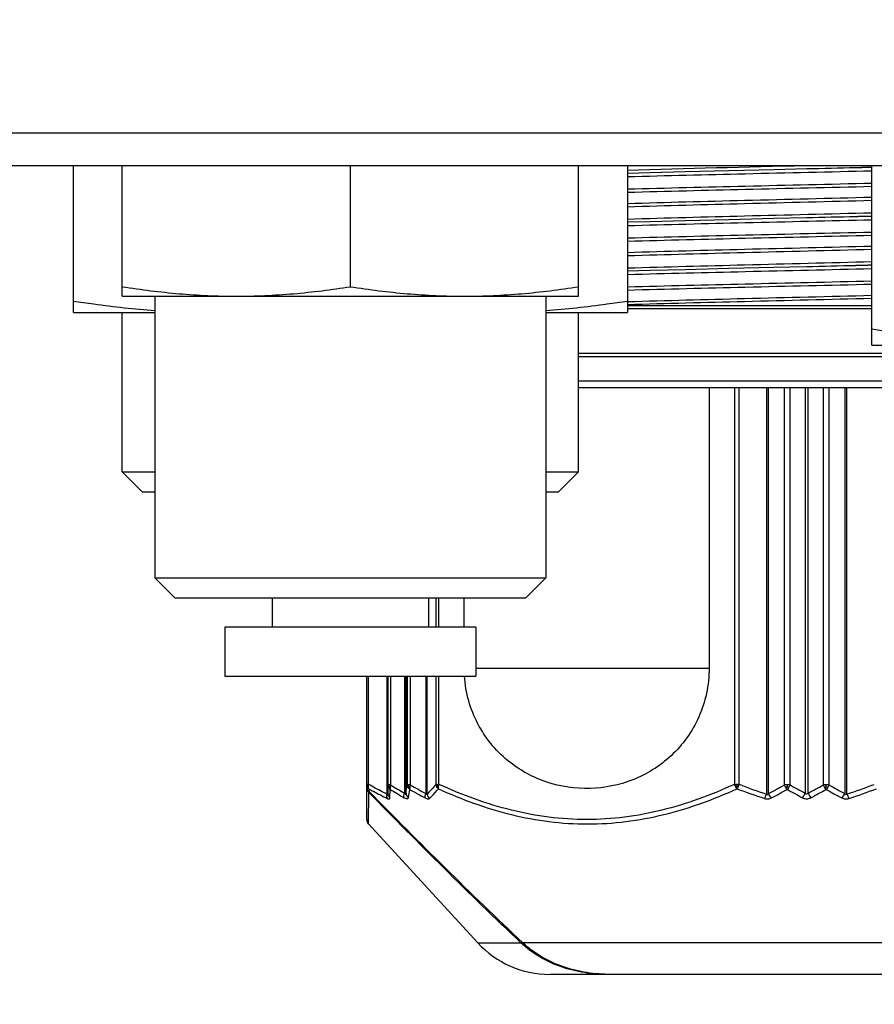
# Model space of a CAD drawing. Header units: millimetres. Extents: x 16 to 3344, y 34 to 2360.
# Tile 49 of 101: x 2016 to 2042, y 1476 to 1506. Entities that reach past the tile are written whole.
import ezdxf

# ---------------------------------------------------------------- set-up
doc = ezdxf.new("R2010")
doc.units = ezdxf.units.MM
doc.header["$LTSCALE"] = 185.02
doc.header["$PDMODE"] = 3
doc.header["$PDSIZE"] = 0.3
doc.linetypes.add('CENTER', pattern=[0.6, 0.375, -0.075, 0.075, -0.075])
doc.layers.get('0').update_dxf_attribs({"linetype": 'CONTINUOUS'})
doc.layers.get('Defpoints').update_dxf_attribs({"linetype": 'CONTINUOUS'})
for name, color, linetype in [('BASE_ASM_PBL28', 7, 'CONTINUOUS'), ('BOX_PBL29', 7, 'CONTINUOUS'), ('DEFAULT_1', 7, 'CENTER'), ('new_view_7_VBL27', 7, 'CONTINUOUS'), ('TOP_ASM_PBL30', 7, 'CONTINUOUS')]:
    doc.layers.add(name, color=color, linetype=linetype)
doc.styles.get("Standard").update_dxf_attribs({"font": 'malgun.ttf'})
doc.dimstyles.new('DIMSTYLE_4', dxfattribs={"dimtxt": 16, "dimasz": 6, "dimexe": 1, "dimexo": 0.5, "dimgap": 4, "dimtad": 1, "dimdec": 1, "dimdsep": 46, "dimtxsty": 'Standard', "dimblk": '_FILLED', "dimblk1": '_FILLED', "dimblk2": '_FILLED', "dimcen": 0.09, "dimclrt": 134, "dimazin": 2, "dimtp": 0.5, "dimtm": 0.5, "dimtfac": 1, "dimtdec": 65535, "dimtofl": 0, "dimtmove": 0, "dimatfit": 3, "dimldrblk": '_FILLED', "dimfxl": 1, "dimtolj": 1, "dimarcsym": 0})
doc.dimstyles.new('DIMSTYLE_5', dxfattribs={"dimtxt": 16, "dimasz": 6, "dimexe": 1, "dimexo": 0.5, "dimtad": 1, "dimdsep": 46, "dimtxsty": 'Standard', "dimblk": '_FILLED', "dimblk1": '_FILLED', "dimblk2": '_FILLED', "dimcen": 0.09, "dimclrt": 134, "dimazin": 2, "dimtp": 0.5, "dimtm": 0.5, "dimtfac": 1, "dimtofl": 0, "dimtmove": 0, "dimatfit": 1, "dimldrblk": '_FILLED', "dimfxl": 1, "dimtolj": 1, "dimarcsym": 0})
doc.dimstyles.new('DIMSTYLE_6', dxfattribs={"dimtxt": 16, "dimasz": 6, "dimexe": 1, "dimexo": 0.5, "dimtad": 1, "dimdsep": 46, "dimtxsty": 'Standard', "dimblk": '_FILLED', "dimblk1": '_FILLED', "dimblk2": '_FILLED', "dimcen": 0.09, "dimclrt": 134, "dimazin": 2, "dimtp": 0.8, "dimtm": 0.8, "dimtfac": 1, "dimtofl": 0, "dimtmove": 0, "dimatfit": 1, "dimldrblk": '_FILLED', "dimfxl": 1, "dimtolj": 1, "dimarcsym": 0})

# ---------------------------------------------------------------- blocks, each defined once
blk = doc.blocks.new('_FILLED')
at = {"color": 0, "linetype": 'ByBlock'}
blk.add_solid([(0, 0), (-1, 0.2), (-1, -0.2)], dxfattribs=at)
blk = doc.blocks.new('*D7')
at = {"color": 0, "lineweight": -2, "transparency": 16777216}
for p, q in [((2040, 2041.91), (2040, 2096.329)), ((1809.422, 1310.611), (1778.209, 1266.034))]:
    blk.add_line(p, q, dxfattribs=at)
blk.add_arc((2040, 1639.91), 455.419, 90.75486, 234.24514, dxfattribs=at)
at = {"layer": 'Defpoints', "color": 0, "transparency": 16777216}
for p in [(2040, 2041.41), (2040, 2036.856), (1699.791, 1942.671), (1812.321, 1314.751), (1809.709, 1311.02)]:
    blk.add_point(p, dxfattribs=at)
at = {"color": 0, "lineweight": -2, "transparency": 16777216, "xscale": 6, "yscale": 6, "zscale": 6}
for p, rotation in [((2040, 2095.329), 0.3774296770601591), ((1778.782, 1266.853), 324.6225703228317)]:
    blk.add_blockref('_FILLED', p, dxfattribs=dict(at, rotation=rotation))
at = {"color": 134, "transparency": 16777216, "insert": (1581.499, 1784.475), "char_height": 16, "width": 47.46667, "attachment_point": 2, "rotation": 72.5, "line_spacing_factor": 0.9}
blk.add_mtext('\\A1;145°', dxfattribs=at)
blk = doc.blocks.new('*D8')
at = {"color": 0, "lineweight": -2, "transparency": 16777216}
for p, q in [((2154.625, 1476.08), (2154.805, 1476.08)), ((2154.715, 1475.99), (2154.715, 1476.17)), ((2357.616, 1440.481), (2463.182, 1421.959))]:
    blk.add_line(p, q, dxfattribs=at)
at = {"layer": 'Defpoints', "color": 0, "transparency": 16777216}
for p in [(1957.724, 1510.641), (2351.706, 1441.518)]:
    blk.add_point(p, dxfattribs=at)
at = {"color": 0, "lineweight": -2, "transparency": 16777216, "xscale": 6, "yscale": 6, "zscale": 6, "rotation": 170.048795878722}
blk.add_blockref('_FILLED', (2351.706, 1441.518), dxfattribs=at)
at = {"color": 134, "transparency": 16777216, "insert": (2460.544, 1443.918), "char_height": 16, "width": 79.52593, "attachment_point": 1, "line_spacing_factor": 0.9}
blk.add_mtext('\\A1;3-%%c400', dxfattribs=at)
blk = doc.blocks.new('*D10')
at = {"color": 0, "lineweight": -2, "transparency": 16777216}
for p, q in [((2366.983, 1880.572), (2439.637, 1934.047)), ((2439.637, 1934.047), (2492.251, 1934.047)), ((2039.91, 1639.91), (2040.09, 1639.91)), ((2040, 1639.82), (2040, 1640))]:
    blk.add_line(p, q, dxfattribs=at)
at = {"layer": 'Defpoints', "color": 0, "transparency": 16777216}
for p in [(2362.15, 1877.016), (1717.85, 1402.804)]:
    blk.add_point(p, dxfattribs=at)
at = {"color": 0, "lineweight": -2, "transparency": 16777216, "xscale": 6, "yscale": 6, "zscale": 6, "rotation": 216.3534432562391}
blk.add_blockref('_FILLED', (2362.15, 1877.016), dxfattribs=at)
at = {"color": 134, "transparency": 16777216, "insert": (2437.19, 1956.005), "char_height": 16, "width": 58.13333, "attachment_point": 1, "line_spacing_factor": 0.9}
blk.add_mtext('\\A1;%%c800', dxfattribs=at)
blk = doc.blocks.new('BASE_ASM_PBL28', base_point=(2057.579, 1625.937))
at = {"layer": 'BASE_ASM_PBL28', "color": 7}
for p, q in [((2053.855, 1545.523), (2052.776, 1545.496)), ((2055.192, 1545.556), (2053.855, 1545.523)), ((2056.575, 1545.589), (2055.192, 1545.556)), ((2057.579, 1545.612), (2056.575, 1545.589)), ((2052.776, 1545.496), (2052.079, 1545.477)), ((2052.776, 1543.996), (2052.079, 1543.977)), ((2053.855, 1544.023), (2052.776, 1543.996)), ((2055.192, 1544.056), (2053.855, 1544.023)), ((2056.575, 1544.089), (2055.192, 1544.056)), ((2057.579, 1544.112), (2056.575, 1544.089)), ((2052.776, 1542.496), (2052.079, 1542.477)), ((2053.855, 1542.523), (2052.776, 1542.496)), ((2055.192, 1542.556), (2053.855, 1542.523)), ((2056.575, 1542.589), (2055.192, 1542.556)), ((2057.579, 1542.612), (2056.575, 1542.589)), ((2059.579, 1541.411), (2052.079, 1541.411)), ((2059.579, 1541.322), (2052.079, 1541.322)), ((2050.579, 1539.961), (2061.579, 1539.961)), ((2061.579, 1539.851), (2050.579, 1539.851)), ((2050.579, 1539.111), (2061.579, 1539.111)), ((2050.579, 1538.911), (2061.579, 1538.911)), ((2054.585, 1538.911), (2054.585, 1530.298)), ((2055.362, 1538.911), (2055.362, 1526.74)), ((2055.503, 1526.74), (2055.503, 1538.911)), ((2056.342, 1538.911), (2056.342, 1526.442)), ((2056.411, 1526.459), (2056.412, 1538.911)), ((2056.888, 1538.911), (2056.888, 1526.72)), ((2057.073, 1526.72), (2057.073, 1538.911)), ((2057.535, 1538.911), (2057.535, 1526.466)), ((2057.622, 1526.466), (2057.622, 1538.911)), ((2058.085, 1538.911), (2058.085, 1526.72)), ((2058.269, 1526.72), (2058.269, 1538.911)), ((2058.746, 1538.911), (2058.746, 1526.459)), ((2058.815, 1526.442), (2058.815, 1538.911)), ((2046.205, 1532.461), (2046.205, 1531.561)), ((2046.295, 1531.561), (2046.295, 1532.461)), ((2047.073, 1531.561), (2047.073, 1532.461)), ((2047.429, 1530.298), (2054.585, 1530.298)), ((2044.079, 1525.661), (2044.079, 1530.061)), ((2044.13, 1526.74), (2044.13, 1530.061)), ((2044.7, 1530.061), (2044.7, 1526.442)), ((2044.726, 1526.459), (2044.726, 1530.061)), ((2044.731, 1530.061), (2044.731, 1526.72)), ((2044.818, 1526.72), (2044.818, 1530.061)), ((2045.242, 1530.061), (2045.242, 1526.466)), ((2045.285, 1526.466), (2045.285, 1530.061)), ((2045.324, 1530.061), (2045.324, 1526.72)), ((2045.422, 1526.72), (2045.422, 1530.061)), ((2045.893, 1530.061), (2045.893, 1526.459)), ((2045.937, 1526.442), (2045.937, 1530.061)), ((2046.205, 1530.061), (2046.205, 1526.74)), ((2046.295, 1526.74), (2046.295, 1530.061)), ((2044.13, 1526.74), (2044.092, 1526.74)), ((2044.132, 1525.525), (2044.141, 1526.493)), ((2044.132, 1525.525), (2044.141, 1526.493)), ((2044.731, 1526.72), (2044.726, 1526.459)), ((2044.755, 1526.72), (2044.731, 1526.72)), ((2044.818, 1526.72), (2044.755, 1526.72)), ((2044.793, 1526.323), (2044.801, 1526.584)), ((2045.422, 1526.72), (2045.354, 1526.72)), ((2055.462, 1526.74), (2055.503, 1526.74)), ((2056.98, 1526.72), (2056.888, 1526.72)), ((2056.98, 1526.72), (2056.986, 1526.72)), ((2057.073, 1526.72), (2056.986, 1526.72)), ((2058.171, 1526.72), (2058.085, 1526.72)), ((2058.171, 1526.72), (2058.178, 1526.72)), ((2058.269, 1526.72), (2058.178, 1526.72)), ((2047.486, 1521.88), (2044.132, 1525.525)), ((2047.486, 1521.88), (2048.811, 1521.88)), ((2067.672, 1521.88), (2048.869, 1521.88)), ((2065.464, 1520.911), (2049.694, 1520.911))]:
    blk.add_line(p, q, dxfattribs=at)
blk.add_lwpolyline([(2044.079, 1525.661), (2044.079, 1525.644), (2044.082, 1525.627), (2044.086, 1525.61), (2044.091, 1525.592), (2044.099, 1525.575), (2044.107, 1525.558), (2044.117, 1525.543), (2044.128, 1525.53), (2044.132, 1525.525)], dxfattribs=at)
for centre, radius, start, end in [((2082.961, 482.938), 1063.078, 91.370266, 91.664654), ((2046.198, 1526.55), 2.057, 178.4705, 180.5157), ((2054.084, 1541.675), 17.718, 238.4012, 240.0044), ((2054.151, 1541.814), 17.747, 238.2706, 239.8648), ((2018.139, 1530.799), 27.489, 350.9302, 351.4655), ((2016.861, 1531.151), 28.901, 350.3986, 350.9085), ((2054.279, 1542.137), 17.909, 240.2755, 242.0063), ((2054.348, 1542.264), 17.925, 240.1351, 241.8565), ((2055.446, 1520.486), 6.254, 89.8521, 90.1426), ((2056.411, 1526.733), 0.98, 179.6188, 182.6081), ((2061.449, 1542.355), 16.857, 249.1184, 252.1699), ((2061.481, 1542.254), 16.625, 248.9287, 251.996), ((2047.905, 1542.547), 18.199, 297.8663, 299.577), ((2047.995, 1542.582), 18.348, 297.6093, 299.32), ((2057.284, 1526.887), 0.43, 202.9173, 214.2512), ((2062.577, 1526.673), 5.597, 179.5185, 180.0479), ((2066.753, 1544.031), 19.997, 240.7448, 242.2694), ((2056.627, 1526.921), 0.489, 325.6619, 335.7168), ((2066.844, 1543.99), 19.843, 240.4989, 242.0231), ((2048.313, 1543.99), 19.843, 297.9767, 299.501), ((2048.405, 1544.03), 19.996, 297.7315, 299.2558), ((2058.53, 1526.921), 0.489, 204.2826, 214.3391), ((2067.163, 1542.583), 18.35, 240.6801, 242.3907), ((2052.581, 1526.673), 5.597, 359.9522, 0.4816), ((2057.873, 1526.887), 0.431, 325.7537, 337.0741), ((2067.252, 1542.547), 18.199, 240.423, 242.1337), ((2053.677, 1542.253), 16.625, 288.0028, 291.0703), ((2053.708, 1542.354), 16.857, 287.8299, 290.8816), ((2049.694, 1523.911), 3, 222.6188, 270)]:
    blk.add_arc(centre, radius, start, end, dxfattribs=at)
for points, knots in [([(2052.078, 1545.378), (2053.283, 1545.411), (2055.784, 1545.471), (2058.284, 1545.528), (2059.579, 1545.558)], [0, 0, 0, 0, 0.48215, 1, 1, 1, 1]), ([(2059.579, 1545.662), (2059.414, 1545.657), (2058.747, 1545.641), (2058.08, 1545.624), (2057.579, 1545.612)], [0, 0, 0, 0, 0.247634, 1, 1, 1, 1]), ([(2059.579, 1545.659), (2059.414, 1545.655), (2058.747, 1545.639), (2058.08, 1545.624), (2057.579, 1545.612)], [0, 0, 0, 0, 0.247893, 1, 1, 1, 1]), ([(2059.579, 1545.169), (2058.284, 1545.139), (2055.784, 1545.082), (2053.283, 1545.022), (2052.078, 1544.989)], [0, 0, 0, 0, 0.517851, 1, 1, 1, 1]), ([(2052.078, 1544.9), (2053.284, 1544.933), (2055.784, 1544.994), (2058.284, 1545.051), (2059.579, 1545.081)], [0, 0, 0, 0, 0.482134, 1, 1, 1, 1]), ([(2059.579, 1544.739), (2058.277, 1544.706), (2055.777, 1544.646), (2053.276, 1544.581), (2052.078, 1544.545)], [0, 0, 0, 0, 0.520798, 1, 1, 1, 1]), ([(2052.079, 1544.456), (2053.276, 1544.492), (2055.776, 1544.557), (2058.276, 1544.618), (2059.579, 1544.651)], [0, 0, 0, 0, 0.478874, 1, 1, 1, 1]), ([(2052.078, 1543.878), (2053.283, 1543.911), (2055.784, 1543.971), (2058.284, 1544.028), (2059.579, 1544.058)], [0, 0, 0, 0, 0.48215, 1, 1, 1, 1]), ([(2059.579, 1544.262), (2058.276, 1544.229), (2055.776, 1544.168), (2053.276, 1544.103), (2052.079, 1544.066)], [0, 0, 0, 0, 0.521127, 1, 1, 1, 1]), ([(2059.579, 1544.162), (2059.414, 1544.157), (2058.747, 1544.141), (2058.08, 1544.124), (2057.579, 1544.112)], [0, 0, 0, 0, 0.247634, 1, 1, 1, 1]), ([(2059.579, 1544.159), (2059.414, 1544.155), (2058.747, 1544.139), (2058.08, 1544.124), (2057.579, 1544.112)], [0, 0, 0, 0, 0.247893, 1, 1, 1, 1]), ([(2059.579, 1543.669), (2058.284, 1543.639), (2055.784, 1543.582), (2053.283, 1543.522), (2052.078, 1543.489)], [0, 0, 0, 0, 0.517851, 1, 1, 1, 1]), ([(2052.078, 1543.4), (2053.284, 1543.433), (2055.784, 1543.494), (2058.284, 1543.551), (2059.579, 1543.581)], [0, 0, 0, 0, 0.482134, 1, 1, 1, 1]), ([(2059.579, 1543.239), (2058.277, 1543.206), (2055.777, 1543.146), (2053.276, 1543.081), (2052.078, 1543.045)], [0, 0, 0, 0, 0.520798, 1, 1, 1, 1]), ([(2052.079, 1542.956), (2053.276, 1542.992), (2055.776, 1543.057), (2058.276, 1543.118), (2059.579, 1543.151)], [0, 0, 0, 0, 0.478874, 1, 1, 1, 1]), ([(2052.078, 1542.378), (2053.283, 1542.411), (2055.784, 1542.471), (2058.284, 1542.528), (2059.579, 1542.558)], [0, 0, 0, 0, 0.48215, 1, 1, 1, 1]), ([(2059.579, 1542.762), (2058.276, 1542.729), (2055.776, 1542.668), (2053.276, 1542.603), (2052.079, 1542.566)], [0, 0, 0, 0, 0.521127, 1, 1, 1, 1]), ([(2059.579, 1542.662), (2059.414, 1542.657), (2058.747, 1542.641), (2058.08, 1542.624), (2057.579, 1542.612)], [0, 0, 0, 0, 0.247634, 1, 1, 1, 1]), ([(2059.579, 1542.659), (2059.414, 1542.655), (2058.747, 1542.639), (2058.08, 1542.624), (2057.579, 1542.612)], [0, 0, 0, 0, 0.247893, 1, 1, 1, 1]), ([(2059.579, 1542.169), (2058.284, 1542.139), (2055.784, 1542.082), (2053.283, 1542.022), (2052.078, 1541.989)], [0, 0, 0, 0, 0.517851, 1, 1, 1, 1]), ([(2052.078, 1541.9), (2053.284, 1541.933), (2055.784, 1541.994), (2058.284, 1542.051), (2059.579, 1542.081)], [0, 0, 0, 0, 0.482134, 1, 1, 1, 1]), ([(2052.079, 1541.544), (2053.277, 1541.58), (2055.777, 1541.645), (2058.277, 1541.706), (2059.579, 1541.739)], [0, 0, 0, 0, 0.479206, 1, 1, 1, 1]), ([(2052.079, 1541.456), (2053.276, 1541.492), (2055.776, 1541.557), (2058.276, 1541.618), (2059.579, 1541.651)], [0, 0, 0, 0, 0.478874, 1, 1, 1, 1]), ([(2054.585, 1530.298), (2054.585, 1530.04), (2054.531, 1529.528), (2054.294, 1528.801), (2053.922, 1528.153), (2053.441, 1527.606), (2052.878, 1527.175), (2052.06, 1526.762), (2050.934, 1526.534), (2049.799, 1526.702), (2048.964, 1527.067), (2048.381, 1527.462), (2047.872, 1527.974), (2047.464, 1528.593), (2047.183, 1529.299), (2047.097, 1529.805), (2047.08, 1530.061)], [0, 0, 0, 0, 0.067469, 0.134019, 0.199014, 0.262215, 0.323732, 0.383891, 0.501373, 0.618596, 0.678421, 0.739482, 0.802144, 0.866598, 0.932723, 1, 1, 1, 1]), ([(2044.092, 1526.74), (2044.09, 1526.74), (2044.087, 1526.74), (2044.082, 1526.74), (2044.08, 1526.74), (2044.079, 1526.74), (2044.079, 1526.74)], [0, 0, 0, 0, 0.434723, 0.747839, 0.936803, 1, 1, 1, 1]), ([(2044.141, 1526.531), (2044.121, 1526.551), (2044.089, 1526.601), (2044.079, 1526.658), (2044.079, 1526.687)], [0, 0, 0, 0, 0.49982, 1, 1, 1, 1]), ([(2044.079, 1526.648), (2044.079, 1526.634), (2044.085, 1526.578), (2044.111, 1526.523), (2044.141, 1526.493)], [0, 0, 0, 0, 0.252215, 1, 1, 1, 1]), ([(2044.098, 1526.689), (2044.098, 1526.687), (2044.096, 1526.68), (2044.095, 1526.672), (2044.095, 1526.666)], [0, 0, 0, 0, 0.273812, 1, 1, 1, 1]), ([(2044.098, 1526.689), (2044.1, 1526.687), (2044.108, 1526.678), (2044.116, 1526.671), (2044.124, 1526.666)], [0, 0, 0, 0, 0.239186, 1, 1, 1, 1]), ([(2044.13, 1526.74), (2044.128, 1526.734), (2044.123, 1526.709), (2044.122, 1526.684), (2044.124, 1526.666)], [0, 0, 0, 0, 0.26065, 1, 1, 1, 1]), ([(2044.124, 1526.666), (2044.124, 1526.66), (2044.127, 1526.639), (2044.134, 1526.618), (2044.142, 1526.605)], [0, 0, 0, 0, 0.265878, 1, 1, 1, 1]), ([(2044.7, 1526.442), (2044.652, 1526.465), (2044.459, 1526.559), (2044.27, 1526.661), (2044.13, 1526.74)], [0, 0, 0, 0, 0.248325, 1, 1, 1, 1]), ([(2048.869, 1521.88), (2048.063, 1522.636), (2046.476, 1524.176), (2044.917, 1525.743), (2044.141, 1526.531)], [0, 0, 0, 0, 0.499995, 1, 1, 1, 1]), ([(2048.811, 1521.88), (2048.016, 1522.631), (2046.449, 1524.159), (2044.907, 1525.712), (2044.141, 1526.493)], [0, 0, 0, 0, 0.499996, 1, 1, 1, 1]), ([(2044.142, 1526.605), (2044.189, 1526.578), (2044.378, 1526.474), (2044.57, 1526.376), (2044.716, 1526.307)], [0, 0, 0, 0, 0.251636, 1, 1, 1, 1]), ([(2044.749, 1526.645), (2044.75, 1526.647), (2044.752, 1526.655), (2044.757, 1526.662), (2044.761, 1526.668)], [0, 0, 0, 0, 0.205014, 1, 1, 1, 1]), ([(2044.801, 1526.584), (2044.795, 1526.588), (2044.775, 1526.606), (2044.759, 1526.627), (2044.749, 1526.645)], [0, 0, 0, 0, 0.254956, 1, 1, 1, 1]), ([(2044.755, 1526.72), (2044.755, 1526.715), (2044.755, 1526.697), (2044.758, 1526.68), (2044.761, 1526.668)], [0, 0, 0, 0, 0.277761, 1, 1, 1, 1]), ([(2044.761, 1526.668), (2044.763, 1526.666), (2044.775, 1526.657), (2044.787, 1526.65), (2044.797, 1526.645)], [0, 0, 0, 0, 0.232849, 1, 1, 1, 1]), ([(2044.797, 1526.645), (2044.797, 1526.639), (2044.795, 1526.619), (2044.796, 1526.598), (2044.801, 1526.584)], [0, 0, 0, 0, 0.27935, 1, 1, 1, 1]), ([(2044.818, 1526.72), (2044.815, 1526.713), (2044.806, 1526.689), (2044.8, 1526.664), (2044.797, 1526.645)], [0, 0, 0, 0, 0.265284, 1, 1, 1, 1]), ([(2045.354, 1526.72), (2045.35, 1526.72), (2045.34, 1526.72), (2045.33, 1526.72), (2045.324, 1526.72)], [0, 0, 0, 0, 0.386031, 1, 1, 1, 1]), ([(2045.345, 1526.645), (2045.342, 1526.651), (2045.331, 1526.674), (2045.325, 1526.7), (2045.324, 1526.72)], [0, 0, 0, 0, 0.254317, 1, 1, 1, 1]), ([(2045.345, 1526.645), (2045.346, 1526.647), (2045.349, 1526.655), (2045.355, 1526.662), (2045.36, 1526.668)], [0, 0, 0, 0, 0.203991, 1, 1, 1, 1]), ([(2045.399, 1526.584), (2045.394, 1526.588), (2045.373, 1526.606), (2045.355, 1526.627), (2045.345, 1526.645)], [0, 0, 0, 0, 0.255222, 1, 1, 1, 1]), ([(2045.354, 1526.72), (2045.354, 1526.715), (2045.354, 1526.697), (2045.357, 1526.68), (2045.36, 1526.668)], [0, 0, 0, 0, 0.277709, 1, 1, 1, 1]), ([(2045.36, 1526.668), (2045.363, 1526.666), (2045.375, 1526.657), (2045.389, 1526.65), (2045.4, 1526.645)], [0, 0, 0, 0, 0.233814, 1, 1, 1, 1]), ([(2045.4, 1526.645), (2045.399, 1526.639), (2045.396, 1526.619), (2045.396, 1526.599), (2045.399, 1526.584)], [0, 0, 0, 0, 0.280689, 1, 1, 1, 1]), ([(2045.422, 1526.72), (2045.419, 1526.713), (2045.41, 1526.689), (2045.403, 1526.664), (2045.4, 1526.645)], [0, 0, 0, 0, 0.264549, 1, 1, 1, 1]), ([(2046.205, 1526.74), (2046.183, 1526.714), (2046.097, 1526.612), (2046.007, 1526.513), (2045.937, 1526.442)], [0, 0, 0, 0, 0.257096, 1, 1, 1, 1]), ([(2046.007, 1526.307), (2046.03, 1526.33), (2046.124, 1526.426), (2046.214, 1526.527), (2046.28, 1526.605)], [0, 0, 0, 0, 0.242979, 1, 1, 1, 1]), ([(2046.24, 1526.74), (2046.236, 1526.74), (2046.225, 1526.74), (2046.213, 1526.74), (2046.205, 1526.74)], [0, 0, 0, 0, 0.311715, 1, 1, 1, 1]), ([(2046.229, 1526.666), (2046.226, 1526.672), (2046.214, 1526.695), (2046.207, 1526.721), (2046.205, 1526.74)], [0, 0, 0, 0, 0.254039, 1, 1, 1, 1]), ([(2046.229, 1526.666), (2046.23, 1526.668), (2046.235, 1526.676), (2046.241, 1526.683), (2046.245, 1526.689)], [0, 0, 0, 0, 0.217093, 1, 1, 1, 1]), ([(2046.24, 1526.74), (2046.244, 1526.74), (2046.262, 1526.74), (2046.281, 1526.74), (2046.295, 1526.74)], [0, 0, 0, 0, 0.219782, 1, 1, 1, 1]), ([(2046.245, 1526.689), (2046.248, 1526.687), (2046.259, 1526.678), (2046.27, 1526.671), (2046.28, 1526.665)], [0, 0, 0, 0, 0.240885, 1, 1, 1, 1]), ([(2046.28, 1526.604), (2046.279, 1526.609), (2046.277, 1526.629), (2046.278, 1526.65), (2046.28, 1526.666)], [0, 0, 0, 0, 0.219497, 1, 1, 1, 1]), ([(2046.28, 1526.666), (2046.281, 1526.672), (2046.284, 1526.697), (2046.29, 1526.721), (2046.295, 1526.74)], [0, 0, 0, 0, 0.236102, 1, 1, 1, 1]), ([(2046.28, 1526.604), (2047, 1526.276), (2048.123, 1525.865), (2049.677, 1525.575), (2050.856, 1525.5), (2052.035, 1525.575), (2053.592, 1525.866), (2054.718, 1526.276), (2055.441, 1526.604)], [0, 0, 0, 0, 0.250789, 0.375323, 0.499496, 0.623742, 0.748491, 1, 1, 1, 1]), ([(2055.362, 1526.74), (2054.648, 1526.412), (2053.535, 1526.002), (2051.995, 1525.71), (2050.829, 1525.636), (2049.662, 1525.71), (2048.122, 1526.001), (2047.01, 1526.412), (2046.295, 1526.74)], [0, 0, 0, 0, 0.251404, 0.375948, 0.499987, 0.624032, 0.748583, 1, 1, 1, 1]), ([(2055.362, 1526.74), (2055.373, 1526.74), (2055.396, 1526.74), (2055.419, 1526.74), (2055.431, 1526.74)], [0, 0, 0, 0, 0.483766, 1, 1, 1, 1]), ([(2055.432, 1526.689), (2055.429, 1526.687), (2055.416, 1526.679), (2055.404, 1526.671), (2055.394, 1526.665)], [0, 0, 0, 0, 0.258625, 1, 1, 1, 1]), ([(2055.395, 1526.666), (2055.398, 1526.66), (2055.411, 1526.638), (2055.427, 1526.618), (2055.441, 1526.604)], [0, 0, 0, 0, 0.259844, 1, 1, 1, 1]), ([(2055.473, 1526.666), (2055.471, 1526.66), (2055.461, 1526.639), (2055.45, 1526.619), (2055.441, 1526.605)], [0, 0, 0, 0, 0.269947, 1, 1, 1, 1]), ([(2055.503, 1526.74), (2055.501, 1526.734), (2055.492, 1526.709), (2055.482, 1526.684), (2055.473, 1526.666)], [0, 0, 0, 0, 0.253584, 1, 1, 1, 1]), ([(2056.929, 1526.645), (2056.933, 1526.647), (2056.95, 1526.654), (2056.967, 1526.662), (2056.979, 1526.668)], [0, 0, 0, 0, 0.240624, 1, 1, 1, 1]), ([(2056.98, 1526.584), (2056.976, 1526.588), (2056.957, 1526.607), (2056.94, 1526.628), (2056.929, 1526.645)], [0, 0, 0, 0, 0.236238, 1, 1, 1, 1]), ([(2056.979, 1526.668), (2056.984, 1526.666), (2057.001, 1526.658), (2057.018, 1526.65), (2057.031, 1526.645)], [0, 0, 0, 0, 0.255523, 1, 1, 1, 1]), ([(2057.031, 1526.645), (2057.027, 1526.639), (2057.011, 1526.618), (2056.994, 1526.598), (2056.98, 1526.584)], [0, 0, 0, 0, 0.264269, 1, 1, 1, 1]), ([(2058.127, 1526.645), (2058.131, 1526.647), (2058.148, 1526.654), (2058.165, 1526.662), (2058.178, 1526.668)], [0, 0, 0, 0, 0.242742, 1, 1, 1, 1]), ([(2058.177, 1526.584), (2058.173, 1526.588), (2058.154, 1526.607), (2058.138, 1526.628), (2058.127, 1526.645)], [0, 0, 0, 0, 0.233799, 1, 1, 1, 1]), ([(2058.229, 1526.645), (2058.225, 1526.639), (2058.209, 1526.618), (2058.192, 1526.598), (2058.177, 1526.584)], [0, 0, 0, 0, 0.262047, 1, 1, 1, 1]), ([(2058.178, 1526.668), (2058.182, 1526.666), (2058.199, 1526.658), (2058.216, 1526.65), (2058.229, 1526.645)], [0, 0, 0, 0, 0.257431, 1, 1, 1, 1]), ([(2044.716, 1526.307), (2044.71, 1526.316), (2044.692, 1526.359), (2044.693, 1526.408), (2044.7, 1526.442)], [0, 0, 0, 0, 0.228789, 1, 1, 1, 1]), ([(2044.726, 1526.459), (2044.725, 1526.453), (2044.725, 1526.445), (2044.723, 1526.436), (2044.721, 1526.43), (2044.716, 1526.428), (2044.71, 1526.431), (2044.705, 1526.436), (2044.702, 1526.44), (2044.7, 1526.442)], [0, 0, 0, 0, 0.300454, 0.429783, 0.531557, 0.610446, 0.709245, 0.841546, 1, 1, 1, 1]), ([(2044.716, 1526.307), (2044.726, 1526.302), (2044.744, 1526.295), (2044.771, 1526.291), (2044.791, 1526.303), (2044.793, 1526.316), (2044.793, 1526.323)], [0, 0, 0, 0, 0.354648, 0.607947, 0.793331, 1, 1, 1, 1]), ([(2044.726, 1526.459), (2044.726, 1526.433), (2044.738, 1526.381), (2044.772, 1526.34), (2044.793, 1526.323)], [0, 0, 0, 0, 0.491972, 1, 1, 1, 1]), ([(2045.226, 1526.33), (2045.22, 1526.35), (2045.22, 1526.397), (2045.232, 1526.442), (2045.242, 1526.466)], [0, 0, 0, 0, 0.44376, 1, 1, 1, 1]), ([(2045.357, 1526.33), (2045.356, 1526.322), (2045.348, 1526.302), (2045.32, 1526.296), (2045.297, 1526.3), (2045.266, 1526.309), (2045.242, 1526.321), (2045.226, 1526.33)], [0, 0, 0, 0, 0.175711, 0.36471, 0.490674, 0.639597, 1, 1, 1, 1]), ([(2045.242, 1526.466), (2045.246, 1526.458), (2045.253, 1526.448), (2045.263, 1526.437), (2045.271, 1526.432), (2045.279, 1526.436), (2045.282, 1526.445), (2045.284, 1526.455), (2045.285, 1526.462), (2045.285, 1526.466)], [0, 0, 0, 0, 0.313505, 0.447991, 0.54854, 0.630605, 0.735421, 0.861962, 1, 1, 1, 1]), ([(2045.285, 1526.466), (2045.286, 1526.44), (2045.301, 1526.388), (2045.336, 1526.347), (2045.357, 1526.33)], [0, 0, 0, 0, 0.489459, 1, 1, 1, 1]), ([(2045.873, 1526.323), (2045.868, 1526.343), (2045.87, 1526.39), (2045.883, 1526.435), (2045.893, 1526.459)], [0, 0, 0, 0, 0.443085, 1, 1, 1, 1]), ([(2045.873, 1526.323), (2045.887, 1526.316), (2045.913, 1526.303), (2045.951, 1526.293), (2045.983, 1526.292), (2046.001, 1526.301), (2046.007, 1526.307)], [0, 0, 0, 0, 0.329344, 0.606745, 0.825897, 1, 1, 1, 1]), ([(2045.937, 1526.442), (2045.936, 1526.438), (2045.933, 1526.431), (2045.924, 1526.428), (2045.917, 1526.431), (2045.91, 1526.436), (2045.902, 1526.445), (2045.896, 1526.453), (2045.893, 1526.459)], [0, 0, 0, 0, 0.215176, 0.30635, 0.412556, 0.540718, 0.685057, 1, 1, 1, 1]), ([(2045.937, 1526.442), (2045.939, 1526.417), (2045.955, 1526.366), (2045.987, 1526.325), (2046.007, 1526.307)], [0, 0, 0, 0, 0.494258, 1, 1, 1, 1]), ([(2056.288, 1526.307), (2056.293, 1526.317), (2056.314, 1526.36), (2056.331, 1526.406), (2056.342, 1526.442)], [0, 0, 0, 0, 0.220755, 1, 1, 1, 1]), ([(2056.288, 1526.307), (2056.323, 1526.296), (2056.396, 1526.287), (2056.468, 1526.306), (2056.499, 1526.323)], [0, 0, 0, 0, 0.512795, 1, 1, 1, 1]), ([(2056.362, 1526.43), (2056.367, 1526.429), (2056.378, 1526.428), (2056.392, 1526.435), (2056.403, 1526.446), (2056.409, 1526.454), (2056.412, 1526.459)], [0, 0, 0, 0, 0.255951, 0.505056, 0.753161, 1, 1, 1, 1]), ([(2056.499, 1526.323), (2056.48, 1526.342), (2056.447, 1526.385), (2056.422, 1526.433), (2056.411, 1526.459)], [0, 0, 0, 0, 0.483941, 1, 1, 1, 1]), ([(2057.448, 1526.33), (2057.466, 1526.349), (2057.499, 1526.392), (2057.524, 1526.44), (2057.535, 1526.466)], [0, 0, 0, 0, 0.479831, 1, 1, 1, 1]), ([(2057.448, 1526.33), (2057.457, 1526.325), (2057.498, 1526.306), (2057.544, 1526.297), (2057.579, 1526.298)], [0, 0, 0, 0, 0.241811, 1, 1, 1, 1]), ([(2057.622, 1526.466), (2057.612, 1526.451), (2057.592, 1526.429), (2057.564, 1526.436), (2057.549, 1526.447), (2057.541, 1526.458), (2057.535, 1526.466)], [0, 0, 0, 0, 0.492264, 0.620472, 0.748, 1, 1, 1, 1]), ([(2057.579, 1526.298), (2057.59, 1526.298), (2057.636, 1526.3), (2057.68, 1526.315), (2057.71, 1526.33)], [0, 0, 0, 0, 0.257951, 1, 1, 1, 1]), ([(2057.622, 1526.466), (2057.633, 1526.44), (2057.659, 1526.392), (2057.692, 1526.349), (2057.71, 1526.33)], [0, 0, 0, 0, 0.520175, 1, 1, 1, 1]), ([(2058.659, 1526.323), (2058.677, 1526.342), (2058.711, 1526.385), (2058.736, 1526.433), (2058.746, 1526.459)], [0, 0, 0, 0, 0.483947, 1, 1, 1, 1]), ([(2058.659, 1526.323), (2058.69, 1526.306), (2058.761, 1526.287), (2058.835, 1526.295), (2058.87, 1526.307)], [0, 0, 0, 0, 0.487248, 1, 1, 1, 1]), ([(2058.815, 1526.442), (2058.811, 1526.437), (2058.798, 1526.428), (2058.776, 1526.429), (2058.758, 1526.441), (2058.749, 1526.453), (2058.746, 1526.459)], [0, 0, 0, 0, 0.253198, 0.50518, 0.753412, 1, 1, 1, 1]), ([(2058.815, 1526.442), (2058.819, 1526.43), (2058.835, 1526.384), (2058.853, 1526.338), (2058.87, 1526.307)], [0, 0, 0, 0, 0.270052, 1, 1, 1, 1]), ([(2051.481, 1520.911), (2051.239, 1520.911), (2050.754, 1520.946), (2050.044, 1521.119), (2049.38, 1521.422), (2048.987, 1521.714), (2048.811, 1521.88)], [0, 0, 0, 0, 0.250125, 0.500176, 0.750137, 1, 1, 1, 1]), ([(2051.565, 1520.911), (2051.321, 1520.911), (2050.831, 1520.946), (2050.115, 1521.118), (2049.444, 1521.42), (2049.047, 1521.713), (2048.869, 1521.88)], [0, 0, 0, 0, 0.25013, 0.500183, 0.750144, 1, 1, 1, 1])]:
    blk.add_open_spline(points, degree=3, knots=knots, dxfattribs=at)
for points in [[(2044.079, 1526.74), (2044.079, 1526.715), (2044.084, 1526.689), (2044.095, 1526.666)], [(2044.092, 1526.74), (2044.092, 1526.723), (2044.094, 1526.706), (2044.098, 1526.689)], [(2044.095, 1526.666), (2044.106, 1526.643), (2044.122, 1526.621), (2044.142, 1526.605)], [(2044.749, 1526.645), (2044.738, 1526.668), (2044.731, 1526.694), (2044.731, 1526.72)], [(2046.28, 1526.605), (2046.259, 1526.622), (2046.242, 1526.643), (2046.229, 1526.666)], [(2046.24, 1526.74), (2046.24, 1526.723), (2046.242, 1526.706), (2046.245, 1526.689)], [(2055.362, 1526.74), (2055.37, 1526.714), (2055.381, 1526.689), (2055.395, 1526.666)], [(2055.432, 1526.689), (2055.445, 1526.681), (2055.459, 1526.673), (2055.473, 1526.666)], [(2056.362, 1526.43), (2056.355, 1526.432), (2056.348, 1526.437), (2056.342, 1526.442)]]:
    blk.add_open_spline(points, degree=3, dxfattribs=at)
blk = doc.blocks.new('BOX_PBL29', base_point=(2057.579, 1706.011))
at = {"layer": 'BOX_PBL29', "color": 7}
for p, q in [((2090.579, 1546.711), (2024.579, 1546.711)), ((2090.579, 1545.711), (2024.579, 1545.711)), ((2035.079, 1541.211), (2035.079, 1545.711)), ((2036.579, 1541.711), (2036.579, 1545.711)), ((2043.579, 1542.001), (2043.579, 1545.711)), ((2050.579, 1541.711), (2050.579, 1545.711)), ((2052.079, 1545.711), (2052.079, 1541.211)), ((2059.579, 1540.211), (2059.579, 1545.711)), ((2036.579, 1541.711), (2050.579, 1541.711)), ((2037.579, 1541.711), (2037.579, 1533.075)), ((2049.579, 1541.711), (2049.579, 1533.075)), ((2035.079, 1541.211), (2037.579, 1541.211)), ((2036.579, 1536.325), (2036.579, 1541.211)), ((2049.579, 1541.211), (2052.079, 1541.211)), ((2050.579, 1536.325), (2050.579, 1541.211)), ((2059.579, 1540.211), (2083.579, 1540.211)), ((2036.579, 1536.325), (2037.579, 1536.325)), ((2037.192, 1535.711), (2036.579, 1536.325)), ((2049.579, 1536.325), (2050.579, 1536.325)), ((2049.965, 1535.711), (2050.579, 1536.325)), ((2037.192, 1535.711), (2037.579, 1535.711)), ((2049.579, 1535.711), (2049.965, 1535.711)), ((2037.579, 1533.075), (2049.579, 1533.075)), ((2038.192, 1532.461), (2037.579, 1533.075)), ((2048.965, 1532.461), (2049.579, 1533.075)), ((2038.192, 1532.461), (2048.965, 1532.461)), ((2041.179, 1532.461), (2041.179, 1531.561)), ((2045.979, 1532.461), (2045.979, 1531.561)), ((2047.429, 1531.561), (2039.729, 1531.561)), ((2039.729, 1531.561), (2039.729, 1530.061)), ((2047.429, 1531.561), (2047.429, 1530.061)), ((2039.729, 1530.061), (2047.429, 1530.061))]:
    blk.add_line(p, q, dxfattribs=at)
for points, knots in [([(2036.579, 1542.001), (2037.158, 1541.912), (2038.321, 1541.765), (2039.493, 1541.711), (2040.079, 1541.711)], [0, 0, 0, 0, 0.500421, 1, 1, 1, 1]), ([(2040.079, 1541.711), (2040.664, 1541.711), (2041.836, 1541.765), (2042.999, 1541.912), (2043.579, 1542.001)], [0, 0, 0, 0, 0.499579, 1, 1, 1, 1]), ([(2043.579, 1542.001), (2044.158, 1541.912), (2045.321, 1541.765), (2046.493, 1541.711), (2047.079, 1541.711)], [0, 0, 0, 0, 0.500421, 1, 1, 1, 1]), ([(2047.079, 1541.711), (2047.664, 1541.711), (2048.836, 1541.765), (2049.999, 1541.912), (2050.579, 1542.001)], [0, 0, 0, 0, 0.499579, 1, 1, 1, 1]), ([(2035.079, 1541.563), (2035.286, 1541.531), (2036.116, 1541.41), (2036.951, 1541.319), (2037.579, 1541.275)], [0, 0, 0, 0, 0.250254, 1, 1, 1, 1]), ([(2049.579, 1541.275), (2050.206, 1541.319), (2051.041, 1541.41), (2051.871, 1541.531), (2052.079, 1541.563)], [0, 0, 0, 0, 0.749746, 1, 1, 1, 1]), ([(2059.579, 1540.709), (2060.572, 1540.555), (2062.566, 1540.303), (2064.575, 1540.211), (2065.579, 1540.211)], [0, 0, 0, 0, 0.500421, 1, 1, 1, 1])]:
    blk.add_open_spline(points, degree=3, knots=knots, dxfattribs=at)
blk = doc.blocks.new('NEW_VIEW_7_VBL27', base_point=(2057.579, 1822.561))
at = {"layer": 'BASE_ASM_PBL28'}
blk.add_blockref('BASE_ASM_PBL28', (2057.579, 1625.937), dxfattribs=at)
at = {"layer": 'BOX_PBL29'}
blk.add_blockref('BOX_PBL29', (2057.579, 1706.011), dxfattribs=at)
blk = doc.blocks.new('rotated_0440C')
at = {"layer": 'TOP_ASM_PBL30', "color": 7}
blk.add_open_spline([(4044.962, 1493.517), (4045.231, 1492.954), (4045.756, 1491.821), (4046.527, 1490.114), (4047.293, 1488.404), (4048.306, 1486.122), (4049.542, 1483.255), (4050.989, 1479.799), (4052.395, 1476.326), (4054.216, 1471.675), (4055.958, 1466.993), (4057.619, 1462.282), (4058.824, 1458.735), (4059.989, 1455.174), (4061.114, 1451.601), (4062.194, 1448.014), (4063.236, 1444.415), (4064.3, 1440.823), (4065.384, 1437.237), (4066.488, 1433.657), (4067.986, 1428.892), (4069.909, 1422.952), (4072.295, 1415.849), (4074.763, 1408.775), (4077.306, 1401.732), (4079.913, 1394.731), (4082.136, 1388.938), (4083.936, 1384.342), (4084.843, 1382.061), (4085.296, 1380.924)], degree=3, knots=[0, 0, 0, 0, 0.01565, 0.031301, 0.046951, 0.062601, 0.093902, 0.125202, 0.156503, 0.187803, 0.250403, 0.281704, 0.313005, 0.344305, 0.375606, 0.406906, 0.438207, 0.469508, 0.500808, 0.532109, 0.563409, 0.62601, 0.688611, 0.751212, 0.813801, 0.876285, 0.938463, 0.969339, 1, 1, 1, 1], dxfattribs=at)

msp = doc.modelspace()

# ---------------------------------------------------------------- linework, layer by layer
at = {"color": 7}
msp.add_arc((2040, 1639.91), 400, 305, 235, dxfattribs=at)
at = {"layer": 'DEFAULT_1', "color": 1}
msp.add_circle((2040, 1639.91), 200, dxfattribs=at)
for centre, start, end in [((2154.715, 1476.08), 160, 235), ((1925.285, 1476.08), 305, 20)]:
    msp.add_arc(centre, 200, start, end, dxfattribs=at)

# ---------------------------------------------------------------- block references
msp.add_blockref('rotated_0440C', (-2056.98, 11.84))
at = {"layer": 'new_view_7_VBL27'}
msp.add_blockref('NEW_VIEW_7_VBL27', (2040, 1778.26), dxfattribs=at)

# ---------------------------------------------------------------- dimensions: what is measured, and where the dimension line sits
at = {"color": 134}
dim = msp.add_angular_dim_2l(base=(1699.791, 1942.671), line1=((2040, 2036.856), (2040, 2041.41)), line2=((1812.321, 1314.751), (1809.709, 1311.02)), dimstyle='DIMSTYLE_4', dxfattribs=at)
dim.commit()
dim.dimension.update_dxf_attribs({"geometry": '*D7', "text_midpoint": (1605.659, 1776.857), "dimtype": 162})
for p1, p2, text, dimstyle, picture, middle in [((1717.85, 1402.804), (2362.15, 1877.016), '%%c<>', 'DIMSTYLE_6', '*D10', (2466.256, 1934.047)), ((1957.724, 1510.641), (2351.706, 1441.518), '3-%%c<>', 'DIMSTYLE_5', '*D8', (2500.307, 1421.959))]:
    dim = msp.add_diameter_dim_2p(p1=p1, p2=p2, text=text, dimstyle=dimstyle, override={"dimtih": 1, "dimtoh": 1, "dimpost": '<>'}, dxfattribs=at)
    dim.commit()
    dim.dimension.update_dxf_attribs({"geometry": picture, "text_midpoint": middle, "dimtype": 163})

doc.saveas('drawing.dxf')
